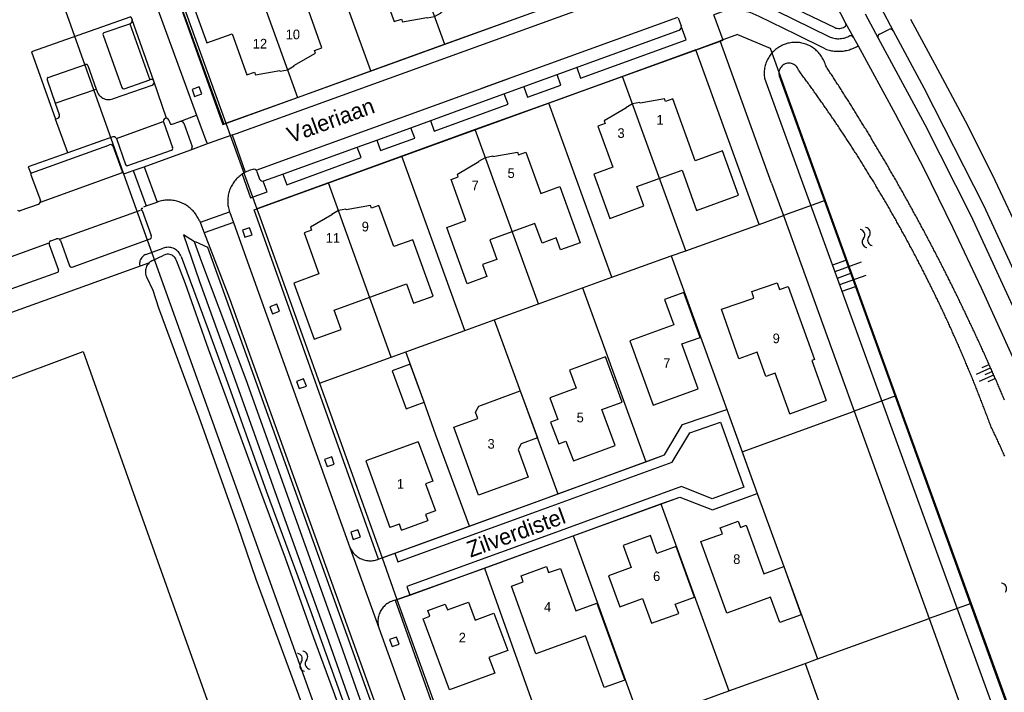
# Model space of a CAD drawing. Extents: x 123992 to 125854, y 449108 to 451911.
# Tile 96 of 175: x 125331 to 125484, y 450237 to 450342. Entities that reach past the tile are written whole.
import ezdxf
from ezdxf.enums import TextEntityAlignment as Align

# ---------------------------------------------------------------- set-up
doc = ezdxf.new("R2010")
doc.units = 0
for name, color, linetype in [('DEFAULT_113', 2, 'CONTINUOUS'), ('DEFAULT_117', 3, 'CONTINUOUS'), ('DEFAULT_21', 8, 'CONTINUOUS'), ('DEFAULT_22', 8, 'CONTINUOUS'), ('DEFAULT_23', 9, 'CONTINUOUS'), ('DEFAULT_4', 1, 'CONTINUOUS'), ('DEFAULT_48', 141, 'CONTINUOUS'), ('DEFAULT_79', 9, 'CONTINUOUS'), ('DEFAULT_80', 9, 'CONTINUOUS'), ('DEFAULT_87', 9, 'CONTINUOUS'), ('DEFAULT_99', 9, 'CONTINUOUS'), ('S04_TALUD', 9, 'CONTINUOUS'), ('S05_WATER', 141, 'CONTINUOUS')]:
    doc.layers.add(name, color=color, linetype=linetype)

msp = doc.modelspace()

# ---------------------------------------------------------------- linework, layer by layer
at = {"layer": 'DEFAULT_21'}
for points in [[(125387.723, 450363.845), (125397.107, 450338.022)], [(125385.651, 450333.882), (125376.278, 450359.699)], [(125364.911, 450355.592), (125374.239, 450329.761)], [(125353.782, 450351.576), (125353.44, 450351.453), (125362.784, 450325.624), (125363.116, 450325.743)], [(125397.107, 450338.022), (125408.495, 450342.138)], [(125442.633, 450339.52), (125439.9, 450338.53)], [(125442.633, 450339.52), (125447.674, 450337.427)], [(125385.651, 450333.882), (125397.107, 450338.022)], [(125436.149, 450337.171), (125424.723, 450333.032)], [(125436.149, 450337.171), (125439.9, 450338.53)], [(125445.966, 450310.043), (125436.149, 450337.171)], [(125445.423, 450323.304), (125439.9, 450338.53)], [(125447.674, 450337.427), (125456.256, 450313.733)], [(125374.239, 450329.761), (125385.651, 450333.882)], [(125424.723, 450333.032), (125413.283, 450328.888)], [(125434.567, 450305.955), (125424.723, 450333.032)], [(125363.116, 450325.743), (125374.239, 450329.761)], [(125413.283, 450328.888), (125401.87, 450324.757)], [(125423.073, 450301.834), (125413.283, 450328.888)], [(125401.87, 450324.757), (125390.443, 450320.621)], [(125411.713, 450297.713), (125401.87, 450324.757)], [(125447.914, 450316.437), (125445.423, 450323.304)], [(125390.443, 450320.621), (125379.049, 450316.479)], [(125400.22, 450293.543), (125390.443, 450320.621)], [(125379.049, 450316.479), (125367.924, 450312.434)], [(125388.79, 450289.41), (125379.049, 450316.479)], [(125447.914, 450316.437), (125449.742, 450311.397)], [(125456.256, 450313.733), (125449.742, 450311.397)], [(125456.256, 450313.733), (125467.245, 450283.394)], [(125445.966, 450310.043), (125449.742, 450311.397)], [(125449.742, 450311.397), (125460.728, 450281.023)], [(125434.567, 450305.955), (125445.966, 450310.043)], [(125423.073, 450301.834), (125432.311, 450305.146)], [(125432.311, 450305.146), (125434.567, 450305.955)], [(125432.311, 450305.146), (125440.96, 450281.3)], [(125418.524, 450300.184), (125423.073, 450301.834)], [(125411.713, 450297.713), (125418.524, 450300.184)], [(125418.524, 450300.184), (125428.388, 450273.169)], [(125404.792, 450295.202), (125411.713, 450297.713)], [(125400.22, 450293.543), (125404.792, 450295.202)], [(125404.792, 450295.202), (125414.713, 450268.172)], [(125391.066, 450290.233), (125400.22, 450293.543)], [(125388.79, 450289.41), (125391.066, 450290.233)], [(125400.979, 450263.178), (125395.755, 450277.28), (125393.915, 450282.423), (125391.066, 450290.233)], [(125377.636, 450285.376), (125388.79, 450289.41)], [(125467.245, 450283.394), (125460.728, 450281.023)], [(125467.245, 450283.394), (125478.922, 450251.156)], [(125428.388, 450273.169), (125431.271, 450274.223), (125434.085, 450278.942), (125440.96, 450281.3)], [(125440.96, 450281.3), (125443.335, 450274.694)], [(125443.335, 450274.694), (125460.728, 450281.023)], [(125460.728, 450281.023), (125472.384, 450248.797)], [(125443.335, 450274.694), (125445.656, 450268.241)], [(125414.713, 450268.172), (125428.388, 450273.169)], [(125430.689, 450266.607), (125433.634, 450267.678), (125438.714, 450265.716), (125445.656, 450268.241)], [(125445.656, 450268.241), (125449.792, 450256.901)], [(125400.979, 450263.178), (125412.615, 450267.405), (125414.713, 450268.172)], [(125417.066, 450261.653), (125430.689, 450266.607)], [(125430.689, 450266.607), (125441.251, 450237.559)], [(125387.373, 450258.236), (125400.979, 450263.178)], [(125403.276, 450256.657), (125413.492, 450260.353), (125417.066, 450261.653)], [(125417.066, 450261.653), (125427.572, 450232.622)], [(125389.701, 450251.747), (125403.276, 450256.657)], [(125403.276, 450256.657), (125413.653, 450227.598)], [(125449.792, 450256.901), (125455.035, 450242.535)], [(125478.922, 450251.156), (125472.384, 450248.797)], [(125478.922, 450251.156), (125490.613, 450218.879)], [(125455.035, 450242.535), (125472.384, 450248.797)], [(125472.384, 450248.797), (125476.225, 450238.177)], [(125453.117, 450241.843), (125455.035, 450242.535)], [(125441.251, 450237.559), (125453.117, 450241.843)], [(125453.117, 450241.843), (125462.369, 450216.016)], [(125476.225, 450238.177), (125484.067, 450216.495)], [(125435.297, 450235.41), (125441.251, 450237.559)]]:
    msp.add_lwpolyline(points, dxfattribs=at)
at = {"layer": 'DEFAULT_22'}
msp.add_lwpolyline([(125320.481, 450392.857), (125347.978, 450315.734), (125379.148, 450228.87), (125396.469, 450180.504), (125400.842, 450182.037), (125403.818, 450173.913)], dxfattribs=at)
at = {"layer": 'DEFAULT_23'}
for points in [[(125353.782, 450351.576), (125363.116, 450325.743)], [(125363.116, 450325.743), (125367.924, 450312.434)], [(125367.924, 450312.434), (125368.414, 450311.079), (125377.636, 450285.376)], [(125377.636, 450285.376), (125387.373, 450258.236)], [(125387.373, 450258.236), (125389.701, 450251.747)], [(125389.701, 450251.747), (125395.301, 450236.139), (125400.107, 450222.708)]]:
    msp.add_lwpolyline(points, dxfattribs=at)
at = {"layer": 'DEFAULT_4'}
for points in [[(125378.041, 450337.479), (125375.731, 450343.871), (125378.701, 450344.946), (125376.217, 450351.807), (125373.162, 450350.698), (125374.25, 450347.692), (125365.016, 450344.35), (125363.919, 450347.367), (125361.693, 450346.555), (125361.01, 450348.437), (125356.995, 450346.985), (125360.154, 450338.233), (125364.081, 450339.649), (125366.391, 450333.261), (125367.551, 450333.673), (125367.693, 450333.248), (125371.506, 450333.92), (125371.523, 450333.836), (125372.694, 450334.042), (125373.733, 450334.643), (125373.694, 450334.715), (125377.045, 450336.635), (125376.904, 450337.061), (125378.041, 450337.479)], [(125383.961, 450346.848), (125386.937, 450347.926), (125389.247, 450341.532), (125390.395, 450341.941), (125390.552, 450341.516), (125394.36, 450342.193), (125394.372, 450342.125), (125395.546, 450342.318), (125396.587, 450342.915), (125396.544, 450342.988), (125399.903, 450344.908), (125399.746, 450345.323), (125400.894, 450345.748)], [(125431.281, 450329.547), (125427.49, 450328.88)], [(125442.781, 450314.575), (125440.29, 450321.442), (125436.063, 450319.908), (125432.571, 450329.537), (125431.434, 450329.124), (125431.281, 450329.547)], [(125427.459, 450328.965), (125426.284, 450328.74), (125425.239, 450328.149), (125425.271, 450328.076), (125421.92, 450326.149), (125422.074, 450325.73), (125420.938, 450325.31), (125423.252, 450318.918), (125420.282, 450317.841), (125422.77, 450310.978), (125428.071, 450312.899), (125426.975, 450315.924), (125433.996, 450318.465), (125436.258, 450312.214), (125442.781, 450314.575)], [(125427.459, 450328.965), (125427.49, 450328.88)], [(125418.19, 450307.183), (125415.136, 450306.078), (125414.459, 450307.948), (125412.241, 450307.144), (125411.148, 450310.161), (125404.138, 450307.619), (125405.232, 450304.602), (125402.995, 450303.792), (125403.673, 450301.921), (125400.6, 450300.809), (125397.433, 450309.558), (125400.412, 450310.637), (125398.1, 450317.028), (125399.232, 450317.444), (125399.084, 450317.862), (125402.441, 450319.783), (125402.403, 450319.855), (125403.439, 450320.447), (125404.6, 450320.667), (125404.618, 450320.584), (125408.429, 450321.249), (125408.592, 450320.834), (125409.735, 450321.242), (125412.052, 450314.854), (125415.024, 450315.932), (125418.19, 450307.183)], [(125395.33, 450298.908), (125392.176, 450307.652), (125389.207, 450306.579), (125386.891, 450312.97), (125385.755, 450312.557), (125385.608, 450312.972), (125381.795, 450312.313), (125381.776, 450312.392), (125380.596, 450312.181), (125379.551, 450311.585), (125379.589, 450311.505), (125376.238, 450309.582), (125376.395, 450309.164), (125375.255, 450308.746), (125377.571, 450302.353), (125373.662, 450300.932), (125376.841, 450292.186), (125381.014, 450293.7), (125379.922, 450296.717), (125391.183, 450300.791), (125392.264, 450297.801), (125395.33, 450298.908)], [(125440.114, 450296.852), (125445.178, 450298.584), (125444.827, 450299.612), (125448.797, 450300.969), (125449.149, 450299.941), (125450.488, 450300.399)], [(125450.488, 450300.399), (125454.568, 450289.054), (125454.161, 450288.908), (125456.405, 450282.667)], [(125436.8, 450292.491), (125434.293, 450299.443), (125431.281, 450298.359), (125432.706, 450294.421), (125425.864, 450291.938), (125429.486, 450281.966), (125436.509, 450284.511), (125433.982, 450291.47), (125436.8, 450292.491)], [(125450.725, 450280.605), (125448.491, 450286.913), (125447.017, 450286.391), (125445.675, 450290.182), (125442.832, 450289.175), (125440.114, 450296.852)], [(125393.915, 450282.423), (125391.77, 450288.304), (125388.949, 450287.277), (125391.109, 450281.402), (125393.915, 450282.423)], [(125424.676, 450282.406), (125422.102, 450289.452), (125416.521, 450287.405), (125417.56, 450284.59), (125413.464, 450283.074), (125414.695, 450279.754), (125413.573, 450279.333), (125414.84, 450275.963), (125415.964, 450276.386), (125417.126, 450273.308), (125423.592, 450275.672), (125421.552, 450281.264), (125424.676, 450282.406)], [(125402.386, 450267.965), (125398.545, 450278.527), (125402.269, 450279.883), (125401.921, 450280.857), (125402.403, 450281.82), (125408.838, 450284.18), (125411.517, 450276.881)], [(125450.725, 450280.605), (125456.405, 450282.667)], [(125393.012, 450276.28), (125384.844, 450273.303), (125388.599, 450262.949)], [(125393.012, 450276.28), (125395.283, 450270.164), (125394.112, 450269.729), (125395.667, 450265.543), (125394.121, 450264.969), (125394.474, 450264.018)], [(125411.517, 450276.881), (125408.985, 450275.952), (125408.519, 450275.093), (125410.093, 450270.763), (125402.386, 450267.965)], [(125390.427, 450262.56), (125394.474, 450264.018)], [(125452.532, 450249.395), (125449.218, 450248.184), (125447.767, 450252.144), (125440.944, 450249.641), (125436.928, 450260.763), (125440.263, 450261.968), (125439.922, 450262.908), (125442.713, 450263.919), (125443.067, 450262.971), (125443.964, 450263.301), (125446.695, 450255.775), (125449.792, 450256.901), (125452.532, 450249.395)], [(125390.427, 450262.56), (125390.099, 450263.482), (125388.599, 450262.949)], [(125435.948, 450252.144), (125433.098, 450259.982), (125430.102, 450258.896), (125429.086, 450261.687), (125424.85, 450260.147), (125426.091, 450256.738), (125422.58, 450255.459), (125424.342, 450250.623), (125427.857, 450251.904), (125429.248, 450248.082), (125433.477, 450249.618), (125432.954, 450251.058), (125435.948, 450252.144)], [(125425.085, 450239.23), (125421.907, 450238.079), (125418.987, 450246.124), (125411.3, 450243.333), (125407.479, 450253.851), (125409.32, 450254.52), (125408.979, 450255.462), (125412.931, 450256.885), (125413.271, 450255.945), (125415.092, 450256.599), (125417.471, 450250.019), (125420.751, 450251.206), (125425.085, 450239.23)], [(125406.905, 450243.848), (125403.99, 450242.768), (125404.893, 450240.324), (125397.861, 450237.734), (125393.774, 450248.79), (125394.814, 450249.175), (125394.493, 450250.039), (125397.214, 450251.045), (125397.536, 450250.179), (125400.795, 450251.38), (125401.842, 450248.573), (125404.747, 450249.655), (125406.905, 450243.848)]]:
    msp.add_lwpolyline(points, dxfattribs=at)
at = {"layer": 'DEFAULT_48'}
for points in [[(125452.107, 450333.976), (125452.035, 450334.162), (125451.94, 450334.338), (125451.823, 450334.5), (125451.686, 450334.646), (125451.532, 450334.774), (125451.364, 450334.881), (125451.183, 450334.966), (125450.992, 450335.027), (125450.796, 450335.063), (125450.596, 450335.074), (125450.397, 450335.06), (125450.201, 450335.021), (125450.012, 450334.957), (125449.832, 450334.87), (125449.665, 450334.76), (125449.513, 450334.63), (125449.378, 450334.482), (125449.264, 450334.318), (125449.171, 450334.141), (125449.102, 450333.954), (125449.057, 450333.759), (125449.037, 450333.56), (125449.042, 450333.361), (125449.073, 450333.163), (125449.078, 450333.14)], [(125449.078, 450333.14), (125507.029, 450173.105)], [(125481.929, 450278.827), (125481.86, 450279.015), (125481.791, 450279.202), (125481.722, 450279.39), (125481.652, 450279.578), (125481.583, 450279.765), (125481.513, 450279.953), (125481.443, 450280.14), (125481.373, 450280.327), (125481.303, 450280.515), (125481.232, 450280.702), (125481.162, 450280.889), (125481.091, 450281.076), (125481.02, 450281.263), (125480.949, 450281.45), (125480.878, 450281.637), (125480.806, 450281.824), (125480.735, 450282.01), (125480.663, 450282.197), (125480.591, 450282.384), (125480.519, 450282.57), (125480.446, 450282.757), (125480.374, 450282.943), (125480.301, 450283.129), (125480.228, 450283.316), (125480.155, 450283.502), (125480.082, 450283.688), (125480.009, 450283.874), (125479.935, 450284.06), (125479.862, 450284.246), (125479.788, 450284.432), (125479.714, 450284.618), (125479.64, 450284.803), (125479.565, 450284.989), (125479.491, 450285.175), (125479.416, 450285.36), (125479.341, 450285.545), (125479.266, 450285.731), (125479.191, 450285.916), (125479.115, 450286.101), (125479.04, 450286.287), (125478.964, 450286.472), (125478.888, 450286.657), (125478.812, 450286.842), (125478.736, 450287.027), (125478.66, 450287.211), (125478.583, 450287.396), (125478.506, 450287.581), (125478.429, 450287.766), (125478.352, 450287.95), (125478.275, 450288.135), (125478.197, 450288.319), (125478.12, 450288.503), (125478.042, 450288.688), (125477.964, 450288.872), (125477.886, 450289.056), (125477.808, 450289.24), (125477.729, 450289.424), (125477.651, 450289.608), (125477.572, 450289.792), (125477.493, 450289.975), (125477.414, 450290.159), (125477.335, 450290.343), (125477.255, 450290.526), (125477.175, 450290.71), (125477.096, 450290.893), (125477.016, 450291.076), (125476.936, 450291.26), (125476.855, 450291.443), (125476.775, 450291.626), (125476.694, 450291.809), (125476.613, 450291.992), (125476.532, 450292.175), (125476.451, 450292.357), (125476.37, 450292.54), (125476.288, 450292.723), (125476.207, 450292.905), (125476.125, 450293.088), (125476.043, 450293.27), (125475.961, 450293.453), (125475.878, 450293.635), (125475.796, 450293.817), (125475.713, 450293.999), (125475.631, 450294.181), (125475.548, 450294.363), (125475.464, 450294.545), (125475.381, 450294.727), (125475.298, 450294.909), (125475.214, 450295.09), (125475.13, 450295.272), (125475.046, 450295.454), (125474.962, 450295.635), (125474.878, 450295.816), (125474.793, 450295.998), (125474.708, 450296.179), (125474.624, 450296.36), (125474.539, 450296.541), (125474.453, 450296.722), (125474.368, 450296.903), (125474.283, 450297.084), (125474.197, 450297.264), (125474.111, 450297.445), (125474.025, 450297.626), (125473.939, 450297.806), (125473.853, 450297.986), (125473.766, 450298.167), (125473.68, 450298.347), (125473.593, 450298.527), (125473.506, 450298.707), (125473.419, 450298.887), (125473.331, 450299.067), (125473.244, 450299.247), (125473.156, 450299.427), (125473.068, 450299.607), (125472.98, 450299.786), (125472.892, 450299.966), (125472.804, 450300.145), (125472.715, 450300.325), (125472.627, 450300.504), (125472.538, 450300.683), (125472.449, 450300.862), (125472.36, 450301.041), (125472.271, 450301.22), (125472.181, 450301.399), (125472.092, 450301.578), (125472.002, 450301.757), (125471.912, 450301.935), (125471.822, 450302.114), (125471.731, 450302.292), (125471.641, 450302.471), (125471.55, 450302.649), (125471.46, 450302.827), (125471.369, 450303.005), (125471.278, 450303.183), (125471.186, 450303.361), (125471.095, 450303.539), (125471.003, 450303.717), (125470.912, 450303.895), (125470.82, 450304.072), (125470.728, 450304.25), (125470.635, 450304.427), (125470.543, 450304.605), (125470.45, 450304.782), (125470.358, 450304.959), (125470.265, 450305.136), (125470.172, 450305.313), (125470.078, 450305.49), (125469.985, 450305.667), (125469.892, 450305.844), (125469.798, 450306.02), (125469.704, 450306.197), (125469.61, 450306.374), (125469.516, 450306.55), (125469.421, 450306.726), (125469.327, 450306.903), (125469.232, 450307.079), (125469.137, 450307.255), (125469.042, 450307.431), (125468.947, 450307.607), (125468.852, 450307.783), (125468.756, 450307.958), (125468.661, 450308.134), (125468.565, 450308.31), (125468.469, 450308.485), (125468.373, 450308.66), (125468.276, 450308.836), (125468.18, 450309.011), (125468.083, 450309.186), (125467.987, 450309.361), (125467.89, 450309.536), (125467.793, 450309.711), (125467.695, 450309.886), (125467.598, 450310.06), (125467.5, 450310.235), (125467.403, 450310.409), (125467.305, 450310.584), (125467.207, 450310.758), (125467.108, 450310.932), (125467.01, 450311.106), (125466.911, 450311.28), (125466.813, 450311.454), (125466.714, 450311.628), (125466.615, 450311.802), (125466.516, 450311.976), (125466.416, 450312.149), (125466.317, 450312.323), (125466.217, 450312.496), (125466.117, 450312.669), (125466.017, 450312.843), (125465.917, 450313.016), (125465.817, 450313.189), (125465.716, 450313.362), (125465.616, 450313.535), (125465.515, 450313.707), (125465.414, 450313.88), (125465.313, 450314.053), (125465.212, 450314.225), (125465.11, 450314.397), (125465.009, 450314.57), (125464.907, 450314.742), (125464.805, 450314.914), (125464.703, 450315.086), (125464.601, 450315.258), (125464.499, 450315.43), (125464.396, 450315.601), (125464.293, 450315.773), (125464.191, 450315.945), (125464.088, 450316.116), (125463.984, 450316.287), (125463.881, 450316.459), (125463.778, 450316.63), (125463.674, 450316.801), (125463.57, 450316.972), (125463.466, 450317.143), (125463.362, 450317.314), (125463.258, 450317.484), (125463.154, 450317.655), (125463.049, 450317.825), (125462.944, 450317.996), (125462.839, 450318.166), (125462.734, 450318.336), (125462.629, 450318.506), (125462.524, 450318.676), (125462.418, 450318.846), (125462.313, 450319.016), (125462.207, 450319.186), (125462.101, 450319.355), (125461.995, 450319.525), (125461.888, 450319.694), (125461.782, 450319.864), (125461.675, 450320.033), (125461.569, 450320.202), (125461.462, 450320.371), (125461.355, 450320.54), (125461.247, 450320.709), (125461.14, 450320.877), (125461.033, 450321.046), (125460.925, 450321.215), (125460.817, 450321.383), (125460.709, 450321.551), (125460.601, 450321.72), (125460.493, 450321.888), (125460.384, 450322.056), (125460.276, 450322.224), (125460.167, 450322.392), (125460.058, 450322.559), (125459.949, 450322.727), (125459.84, 450322.895), (125459.73, 450323.062), (125459.621, 450323.229), (125459.511, 450323.397), (125459.401, 450323.564), (125459.291, 450323.731), (125459.181, 450323.898), (125459.071, 450324.065), (125458.96, 450324.231), (125458.85, 450324.398), (125458.739, 450324.564), (125458.628, 450324.731), (125458.517, 450324.897), (125458.406, 450325.063), (125458.294, 450325.23), (125458.183, 450325.396), (125458.071, 450325.561), (125457.959, 450325.727), (125457.847, 450325.893), (125457.735, 450326.059), (125457.623, 450326.224), (125457.51, 450326.39), (125457.398, 450326.555), (125457.285, 450326.72), (125457.172, 450326.885), (125457.059, 450327.05), (125456.946, 450327.215), (125456.833, 450327.38), (125456.719, 450327.544), (125456.605, 450327.709), (125456.492, 450327.873), (125456.378, 450328.038), (125456.264, 450328.202), (125456.149, 450328.366), (125456.035, 450328.53), (125455.92, 450328.694), (125455.806, 450328.858), (125455.691, 450329.022), (125455.576, 450329.185), (125455.461, 450329.349), (125455.345, 450329.512), (125455.23, 450329.676), (125455.114, 450329.839), (125454.999, 450330.002), (125454.883, 450330.165), (125454.767, 450330.328), (125454.65, 450330.491), (125454.534, 450330.653), (125454.417, 450330.816), (125454.301, 450330.978), (125454.184, 450331.141), (125454.067, 450331.303), (125453.95, 450331.465), (125453.833, 450331.627), (125453.715, 450331.789), (125453.598, 450331.951), (125453.48, 450332.112), (125453.362, 450332.274), (125453.244, 450332.435), (125453.126, 450332.597), (125453.008, 450332.758), (125452.889, 450332.919), (125452.771, 450333.08), (125452.652, 450333.241), (125452.533, 450333.402), (125452.414, 450333.563), (125452.295, 450333.723), (125452.176, 450333.884), (125452.107, 450333.976)], [(125351.63, 450304.362), (125353.463, 450305.264)], [(125355.409, 450304.493), (125355.326, 450304.675), (125355.218, 450304.843), (125355.087, 450304.994), (125354.936, 450305.125), (125354.769, 450305.234), (125354.587, 450305.318), (125354.396, 450305.375), (125354.198, 450305.405), (125353.998, 450305.407), (125353.8, 450305.38), (125353.608, 450305.326), (125353.463, 450305.264)], [(125351.63, 450304.362), (125351.456, 450304.264), (125351.293, 450304.148), (125351.144, 450304.015), (125351.01, 450303.867), (125350.893, 450303.705), (125350.794, 450303.531), (125350.714, 450303.348), (125350.655, 450303.157), (125350.617, 450302.96), (125350.6, 450302.761), (125350.604, 450302.561), (125350.631, 450302.363), (125350.678, 450302.169), (125350.747, 450301.981), (125350.776, 450301.916)], [(125355.409, 450304.493), (125356.767, 450300.88), (125360.375, 450290.731), (125363.862, 450281.124), (125368.192, 450269.398), (125372.32, 450258.231), (125376.75, 450245.847), (125379.777, 450237.556), (125385.83, 450220.658), (125390.058, 450208.831), (125393.848, 450198.384), (125397.716, 450187.797), (125400.167, 450181.428)], [(125350.776, 450301.916), (125351.769, 450299.816), (125352.651, 450297.099), (125358.884, 450280.16), (125364.898, 450263.281), (125367.784, 450254.95), (125374.399, 450236.952), (125379.971, 450221.192), (125389.553, 450193.944), (125393.314, 450183.682)], [(125484.141, 450274.011), (125484.062, 450274.194), (125483.982, 450274.378), (125483.902, 450274.561), (125483.822, 450274.744), (125483.741, 450274.927), (125483.66, 450275.11), (125483.579, 450275.293), (125483.497, 450275.475), (125483.415, 450275.658), (125483.333, 450275.84), (125483.25, 450276.022), (125483.167, 450276.204), (125483.084, 450276.386), (125483, 450276.568), (125482.916, 450276.749), (125482.832, 450276.931), (125482.748, 450277.112), (125482.663, 450277.293), (125482.578, 450277.474), (125482.492, 450277.655), (125482.407, 450277.836), (125482.32, 450278.016), (125482.234, 450278.196), (125482.147, 450278.377), (125482.06, 450278.557), (125481.973, 450278.737), (125481.929, 450278.827)]]:
    msp.add_lwpolyline(points, dxfattribs=at)
at = {"layer": 'DEFAULT_79'}
for points in [[(125348.175, 450341.2), (125351.291, 450332.51)], [(125456.33, 450334.648), (125456.277, 450334.841), (125456.216, 450335.031), (125456.147, 450335.219), (125456.07, 450335.404), (125455.986, 450335.585), (125455.895, 450335.763), (125455.796, 450335.937), (125455.69, 450336.107), (125455.578, 450336.272), (125455.458, 450336.432), (125455.332, 450336.588), (125455.2, 450336.738), (125455.062, 450336.882), (125454.918, 450337.021), (125454.768, 450337.154), (125454.613, 450337.28), (125454.453, 450337.4), (125454.288, 450337.513), (125454.119, 450337.62), (125453.945, 450337.719), (125453.768, 450337.811), (125453.587, 450337.896), (125453.402, 450337.973), (125453.215, 450338.042), (125453.024, 450338.104), (125452.832, 450338.158), (125452.637, 450338.204), (125452.441, 450338.242), (125452.243, 450338.271), (125452.044, 450338.293), (125451.845, 450338.306), (125451.645, 450338.311), (125451.445, 450338.308), (125451.245, 450338.297), (125451.046, 450338.277), (125450.848, 450338.25), (125450.651, 450338.214), (125450.456, 450338.17), (125450.263, 450338.118), (125450.072, 450338.058), (125449.884, 450337.991), (125449.699, 450337.915), (125449.517, 450337.832), (125449.338, 450337.742), (125449.164, 450337.645), (125448.993, 450337.54), (125448.827, 450337.428), (125448.666, 450337.31), (125448.51, 450337.185), (125448.359, 450337.054), (125448.213, 450336.917), (125448.074, 450336.774), (125447.94, 450336.625), (125447.812, 450336.471), (125447.692, 450336.312), (125447.577, 450336.148), (125447.47, 450335.979), (125447.369, 450335.806), (125447.276, 450335.629), (125447.19, 450335.449), (125447.112, 450335.265), (125447.041, 450335.078), (125446.978, 450334.888), (125446.923, 450334.695), (125446.876, 450334.501), (125446.836, 450334.305), (125446.805, 450334.107), (125446.782, 450333.909), (125446.768, 450333.709), (125446.761, 450333.509), (125446.763, 450333.31), (125446.773, 450333.11), (125446.791, 450332.911), (125446.814, 450332.736)], [(125484.13, 450282.719), (125484.052, 450282.904), (125483.974, 450283.088), (125483.896, 450283.272), (125483.818, 450283.456), (125483.739, 450283.64), (125483.661, 450283.824), (125483.582, 450284.008), (125483.503, 450284.192), (125483.425, 450284.375), (125483.346, 450284.559), (125483.267, 450284.743), (125483.187, 450284.927), (125483.108, 450285.11), (125483.029, 450285.294), (125482.949, 450285.477), (125482.87, 450285.661), (125482.79, 450285.844), (125482.71, 450286.028), (125482.63, 450286.211), (125482.55, 450286.394), (125482.47, 450286.577), (125482.389, 450286.761), (125482.309, 450286.944), (125482.228, 450287.127), (125482.148, 450287.31), (125482.067, 450287.493), (125481.986, 450287.676), (125481.905, 450287.858), (125481.824, 450288.041), (125481.743, 450288.224), (125481.662, 450288.407), (125481.58, 450288.589), (125481.499, 450288.772), (125481.417, 450288.955), (125481.335, 450289.137), (125481.253, 450289.32), (125481.171, 450289.502), (125481.089, 450289.684), (125481.007, 450289.867), (125480.924, 450290.049), (125480.842, 450290.231), (125480.759, 450290.413), (125480.677, 450290.595), (125480.594, 450290.777), (125480.511, 450290.959), (125480.428, 450291.141), (125480.345, 450291.323), (125480.262, 450291.505), (125480.178, 450291.687), (125480.095, 450291.869), (125480.011, 450292.05), (125479.927, 450292.232), (125479.844, 450292.414), (125479.76, 450292.595), (125479.676, 450292.777), (125479.591, 450292.958), (125479.507, 450293.139), (125479.423, 450293.321), (125479.338, 450293.502), (125479.254, 450293.683), (125479.169, 450293.864), (125479.084, 450294.046), (125478.999, 450294.227), (125478.914, 450294.408), (125478.829, 450294.589), (125478.744, 450294.769), (125478.658, 450294.95), (125478.573, 450295.131), (125478.487, 450295.312), (125478.401, 450295.493), (125478.315, 450295.673), (125478.229, 450295.854), (125478.143, 450296.034), (125478.057, 450296.215), (125477.971, 450296.395), (125477.885, 450296.576), (125477.798, 450296.756), (125477.711, 450296.936), (125477.625, 450297.116), (125477.538, 450297.296), (125477.451, 450297.477), (125477.364, 450297.657), (125477.276, 450297.837), (125477.189, 450298.017), (125477.102, 450298.196), (125477.014, 450298.376), (125476.927, 450298.556), (125476.839, 450298.736), (125476.751, 450298.915), (125476.663, 450299.095), (125476.575, 450299.275), (125476.487, 450299.454), (125476.398, 450299.634), (125476.31, 450299.813), (125476.221, 450299.992), (125476.133, 450300.172), (125476.044, 450300.351), (125475.955, 450300.53), (125475.866, 450300.709), (125475.777, 450300.888), (125475.688, 450301.067), (125475.599, 450301.246), (125475.509, 450301.425), (125475.42, 450301.604), (125475.33, 450301.783), (125475.24, 450301.961), (125475.15, 450302.14), (125475.06, 450302.319), (125474.97, 450302.497), (125474.88, 450302.676), (125474.79, 450302.854), (125474.699, 450303.032), (125474.609, 450303.211), (125474.518, 450303.389), (125474.427, 450303.567), (125474.336, 450303.745), (125474.245, 450303.924), (125474.154, 450304.102), (125474.063, 450304.28), (125473.972, 450304.458), (125473.88, 450304.635), (125473.789, 450304.813), (125473.697, 450304.991), (125473.605, 450305.169), (125473.514, 450305.346), (125473.422, 450305.524), (125473.33, 450305.702), (125473.237, 450305.879), (125473.145, 450306.056), (125473.053, 450306.234), (125472.96, 450306.411), (125472.867, 450306.588), (125472.775, 450306.766), (125472.682, 450306.943), (125472.589, 450307.12), (125472.496, 450307.297), (125472.403, 450307.474), (125472.309, 450307.651), (125472.216, 450307.828), (125472.122, 450308.004), (125472.029, 450308.181), (125471.935, 450308.358), (125471.841, 450308.534), (125471.747, 450308.711), (125471.653, 450308.887), (125471.559, 450309.064), (125471.465, 450309.24), (125471.37, 450309.416), (125471.276, 450309.593), (125471.181, 450309.769), (125471.086, 450309.945), (125470.992, 450310.121), (125470.897, 450310.297), (125470.802, 450310.473), (125470.706, 450310.649), (125470.611, 450310.825), (125470.516, 450311.001), (125470.42, 450311.176), (125470.325, 450311.352), (125470.229, 450311.528), (125470.133, 450311.703), (125470.037, 450311.879), (125469.941, 450312.054), (125469.845, 450312.23), (125469.749, 450312.405), (125469.652, 450312.58), (125469.556, 450312.755), (125469.459, 450312.93), (125469.363, 450313.106), (125469.266, 450313.281), (125469.169, 450313.456), (125469.072, 450313.63), (125468.975, 450313.805), (125468.878, 450313.98), (125468.78, 450314.155), (125468.683, 450314.329), (125468.585, 450314.504), (125468.487, 450314.678), (125468.39, 450314.853), (125468.292, 450315.027), (125468.194, 450315.202), (125468.096, 450315.376), (125467.997, 450315.55), (125467.899, 450315.724), (125467.801, 450315.898), (125467.702, 450316.073), (125467.604, 450316.247), (125467.505, 450316.42), (125467.406, 450316.594), (125467.307, 450316.768), (125467.208, 450316.942), (125467.109, 450317.115), (125467.009, 450317.289), (125466.91, 450317.463), (125466.81, 450317.636), (125466.711, 450317.81), (125466.611, 450317.983), (125466.511, 450318.156), (125466.411, 450318.329), (125466.311, 450318.503), (125466.211, 450318.676), (125466.111, 450318.849), (125466.011, 450319.022), (125465.91, 450319.195), (125465.809, 450319.368), (125465.709, 450319.54), (125465.608, 450319.713), (125465.507, 450319.886), (125465.406, 450320.058), (125465.305, 450320.231), (125465.204, 450320.403), (125465.102, 450320.576), (125465.001, 450320.748), (125464.899, 450320.921), (125464.798, 450321.093), (125464.696, 450321.265), (125464.594, 450321.437), (125464.492, 450321.609), (125464.39, 450321.781), (125464.288, 450321.953), (125464.185, 450322.125), (125464.083, 450322.297), (125463.981, 450322.468), (125463.878, 450322.64), (125463.775, 450322.812), (125463.672, 450322.983), (125463.569, 450323.155), (125463.466, 450323.326), (125463.363, 450323.497), (125463.26, 450323.669), (125463.157, 450323.84), (125463.053, 450324.011), (125462.95, 450324.182), (125462.846, 450324.353), (125462.742, 450324.524), (125462.638, 450324.695), (125462.534, 450324.866), (125462.43, 450325.037), (125462.326, 450325.207), (125462.221, 450325.378), (125462.117, 450325.549), (125462.013, 450325.719), (125461.908, 450325.889), (125461.803, 450326.06), (125461.698, 450326.23), (125461.593, 450326.4), (125461.488, 450326.571), (125461.383, 450326.741), (125461.278, 450326.911), (125461.172, 450327.081), (125461.067, 450327.251), (125460.961, 450327.42), (125460.856, 450327.59), (125460.75, 450327.76), (125460.644, 450327.93), (125460.538, 450328.099), (125460.432, 450328.269), (125460.326, 450328.438), (125460.219, 450328.608), (125460.113, 450328.777), (125460.006, 450328.946), (125459.9, 450329.115), (125459.793, 450329.285), (125459.686, 450329.454), (125459.579, 450329.623), (125459.472, 450329.791), (125459.365, 450329.96), (125459.257, 450330.129), (125459.15, 450330.298), (125459.043, 450330.467), (125458.935, 450330.635), (125458.827, 450330.804), (125458.719, 450330.972), (125458.612, 450331.14), (125458.504, 450331.309), (125458.395, 450331.477), (125458.287, 450331.645), (125458.179, 450331.813), (125458.07, 450331.981), (125457.962, 450332.149), (125457.853, 450332.317), (125457.745, 450332.485), (125457.636, 450332.653), (125457.527, 450332.821), (125457.418, 450332.988), (125457.309, 450333.156), (125457.199, 450333.323), (125457.09, 450333.491), (125456.98, 450333.658), (125456.871, 450333.826), (125456.761, 450333.993), (125456.651, 450334.16), (125456.541, 450334.327), (125456.431, 450334.494), (125456.33, 450334.648)], [(125446.814, 450332.736), (125505.719, 450170.654)], [(125336.607, 450328.844), (125342.966, 450331.069)], [(125346.101, 450323.4), (125353.382, 450326.008)], [(125364.063, 450323.928), (125366.104, 450318.127)], [(125357.647, 450321.643), (125360.436, 450322.646)], [(125350.396, 450319.004), (125352.427, 450313.498)], [(125334.29, 450313.511), (125347.062, 450318.092)], [(125348.726, 450318.397), (125350.748, 450312.914)], [(125337.24, 450307.738), (125349.821, 450312.269)], [(125359.173, 450310.406), (125363.673, 450311.998)], [(125319.886, 450301.488), (125335.624, 450307.156)], [(125375.735, 450191.159), (125362.044, 450186.23), (125341.795, 450178.881), (125322.265, 450171.652), (125311.391, 450167.827), (125306.34, 450181.709), (125293.372, 450217.686), (125276.057, 450266.393), (125291.605, 450272.133), (125310.236, 450279.062), (125327.026, 450285.129), (125340.919, 450290.276), (125349.598, 450265.926), (125365.494, 450221.34), (125370.906, 450205.779), (125375.995, 450191.714)], [(125389.341, 450258.951), (125389.858, 450257.597), (125411.374, 450265.427), (125432.465, 450273.117), (125435.185, 450277.634), (125439.95, 450279.32), (125443.626, 450269.197), (125438.655, 450267.391)], [(125438.655, 450267.391), (125433.894, 450269.323), (125412.798, 450261.619), (125391.238, 450253.782), (125391.691, 450252.467)]]:
    msp.add_lwpolyline(points, dxfattribs=at)
at = {"layer": 'DEFAULT_80'}
msp.add_lwpolyline([(125306.284, 450288.022), (125317.551, 450292.014), (125351.161, 450304.051)], dxfattribs=at)
at = {"layer": 'DEFAULT_87'}
for points in [[(125356.147, 450305.076), (125356.069, 450305.26), (125355.974, 450305.436), (125355.863, 450305.603), (125355.738, 450305.758), (125355.598, 450305.901), (125355.446, 450306.031), (125355.282, 450306.146), (125355.109, 450306.245), (125354.927, 450306.328), (125354.738, 450306.393), (125354.544, 450306.441), (125354.346, 450306.471), (125354.147, 450306.482), (125353.947, 450306.474), (125353.748, 450306.448), (125353.554, 450306.404), (125353.388, 450306.351)], [(125350.693, 450305.366), (125350.51, 450305.285), (125350.339, 450305.181), (125350.184, 450305.056), (125350.046, 450304.911), (125349.928, 450304.75), (125349.833, 450304.574), (125349.761, 450304.387), (125349.715, 450304.193), (125349.694, 450303.994), (125349.699, 450303.795), (125349.714, 450303.683)], [(125350.693, 450305.366), (125353.388, 450306.351)], [(125356.147, 450305.076), (125360.372, 450293.688), (125363.579, 450284.92), (125369.432, 450268.479), (125376.227, 450250.142), (125381.819, 450234.561), (125386.589, 450221.357), (125392.923, 450204.118), (125398.688, 450187.921), (125401.038, 450181.202)], [(125349.714, 450303.683), (125349.737, 450303.543)]]:
    msp.add_lwpolyline(points, dxfattribs=at)
at = {"layer": 'DEFAULT_99'}
for points in [[(125344.261, 450376.844), (125362.658, 450325.555)], [(125343.068, 450369.366), (125358.571, 450327.001)], [(125362.658, 450325.555), (125428.126, 450349.261)], [(125364.785, 450324.183), (125426.358, 450346.456)], [(125444.843, 450346.849), (125451.807, 450343.481), (125457.724, 450340.598)], [(125441.281, 450345.561), (125444.511, 450345.033), (125445.271, 450344.851), (125446.024, 450344.526), (125456.834, 450339.225)], [(125456.54, 450345.393), (125457.097, 450345.731), (125459.414, 450341.303)], [(125456.266, 450337.284), (125451.728, 450339.52), (125445.96, 450342.33), (125444.582, 450342.973), (125441.544, 450343.524), (125438.93, 450342.596)], [(125464.875, 450343.719), (125466.79, 450340.084)], [(125348.353, 450342.271), (125332.905, 450336.838), (125336.656, 450326.403)], [(125348.26, 450341.23), (125348.427, 450341.336), (125348.531, 450341.506), (125348.55, 450341.703), (125348.528, 450341.794)], [(125348.353, 450342.271), (125348.528, 450341.794)], [(125351.938, 450332.266), (125348.528, 450341.794)], [(125402.898, 450331.181), (125433.37, 450342.24)], [(125407.624, 450326.84), (125440.365, 450338.659), (125438.93, 450342.596)], [(125433.38, 450342.14), (125433.887, 450340.858)], [(125462.47, 450342.741), (125464.484, 450338.983)], [(125469.524, 450341.899), (125473.301, 450334.907), (125478.003, 450326.146), (125482.184, 450317.784), (125487.089, 450307.351), (125491.377, 450298.233), (125495.561, 450288.726), (125500.49, 450277.083), (125504.624, 450266.581), (125505.948, 450263.106)], [(125344.218, 450339.822), (125348.175, 450341.2)], [(125348.175, 450341.2), (125348.26, 450341.23)], [(125402.305, 450328.845), (125433.557, 450340.197)], [(125417.656, 450334.405), (125418.229, 450332.769), (125434.663, 450338.719), (125433.881, 450340.812)], [(125433.557, 450340.197), (125433.717, 450340.316), (125433.832, 450340.479), (125433.89, 450340.669), (125433.887, 450340.858)], [(125457.724, 450340.598), (125457.914, 450340.535), (125458.109, 450340.495), (125458.309, 450340.478), (125458.508, 450340.485), (125458.706, 450340.515), (125458.899, 450340.569), (125459.084, 450340.645), (125459.233, 450340.726)], [(125459.233, 450340.726), (125459.398, 450340.834), (125459.484, 450341.012), (125459.466, 450341.209), (125459.414, 450341.303)], [(125459.414, 450341.303), (125460.652, 450339.09)], [(125464.679, 450339.605), (125466.155, 450340.335)], [(125466.79, 450340.084), (125466.679, 450340.248), (125466.51, 450340.352), (125466.313, 450340.377), (125466.155, 450340.335)], [(125344.218, 450339.822), (125344.063, 450339.701), (125344.011, 450339.512), (125344.025, 450339.434)], [(125344.025, 450339.434), (125346.942, 450331.327)], [(125456.834, 450339.225), (125457.016, 450339.143), (125457.203, 450339.072), (125457.394, 450339.012), (125457.588, 450338.963), (125457.784, 450338.925), (125457.983, 450338.899), (125458.182, 450338.884), (125458.382, 450338.881), (125458.582, 450338.89), (125458.781, 450338.91), (125458.978, 450338.942), (125459.173, 450338.985), (125459.366, 450339.04), (125459.555, 450339.105), (125459.739, 450339.182), (125459.919, 450339.269), (125460.034, 450339.331)], [(125460.652, 450339.09), (125460.519, 450339.238), (125460.343, 450339.329), (125460.145, 450339.351), (125460.034, 450339.331)], [(125460.652, 450339.09), (125461.361, 450337.782)], [(125464.679, 450339.605), (125464.528, 450339.476), (125464.445, 450339.296), (125464.443, 450339.098), (125464.484, 450338.983)], [(125464.484, 450338.983), (125471.74, 450325.551), (125478.856, 450311.394), (125485.999, 450296.06), (125491.99, 450282.354), (125497.711, 450268.465), (125500.864, 450260.262)], [(125466.79, 450340.084), (125471.549, 450331.261), (125480.841, 450313.002), (125490.225, 450292.723), (125496.494, 450278.082), (125502.325, 450263.518), (125503.221, 450261.115)], [(125456.266, 450337.284), (125456.455, 450337.218), (125456.646, 450337.159), (125456.839, 450337.106), (125457.033, 450337.059), (125457.229, 450337.019), (125457.426, 450336.986), (125457.625, 450336.96), (125457.824, 450336.94), (125458.023, 450336.928), (125458.223, 450336.922), (125458.423, 450336.922), (125458.623, 450336.93), (125458.822, 450336.945), (125459.021, 450336.966), (125459.219, 450336.994), (125459.416, 450337.028), (125459.612, 450337.07), (125459.806, 450337.118), (125459.998, 450337.172), (125460.189, 450337.233), (125460.377, 450337.301), (125460.563, 450337.375), (125460.746, 450337.455), (125460.927, 450337.541), (125461.104, 450337.634), (125461.278, 450337.732), (125461.361, 450337.782)], [(125461.361, 450337.782), (125467.115, 450327.188), (125471.575, 450318.745), (125476.081, 450309.521), (125480.495, 450300.193), (125485.294, 450289.553), (125489.534, 450279.82)], [(125335.502, 450332.874), (125341.289, 450334.876)], [(125341.67, 450334.719), (125341.538, 450334.864), (125341.344, 450334.893), (125341.289, 450334.876)], [(125341.67, 450334.719), (125342.966, 450331.069)], [(125335.502, 450332.874), (125335.362, 450332.735), (125335.322, 450332.542), (125335.33, 450332.493)], [(125335.33, 450332.493), (125336.607, 450328.844)], [(125347.32, 450331.1), (125351.291, 450332.51)], [(125351.291, 450332.51), (125351.353, 450332.532)], [(125351.631, 450331.691), (125351.807, 450331.783), (125351.925, 450331.942), (125351.962, 450332.137), (125351.911, 450332.328), (125351.781, 450332.478), (125351.599, 450332.557), (125351.401, 450332.548), (125351.353, 450332.532)], [(125367.823, 450318.449), (125407.071, 450332.712)], [(125409.419, 450331.39), (125409.993, 450329.791), (125415.177, 450331.656), (125414.587, 450333.31)], [(125342.966, 450331.069), (125343.096, 450330.704)], [(125345.661, 450329.585), (125351.631, 450331.691)], [(125346.942, 450331.327), (125347.05, 450331.163), (125347.234, 450331.093), (125347.32, 450331.1)], [(125353.863, 450326.54), (125351.938, 450332.266)], [(125359.356, 450330.32), (125358.948, 450331.423), (125357.869, 450331.015), (125358.24, 450329.923), (125359.356, 450330.32)], [(125343.096, 450330.704), (125343.172, 450330.519), (125343.267, 450330.343), (125343.38, 450330.178), (125343.509, 450330.026), (125343.654, 450329.888), (125343.812, 450329.766), (125343.982, 450329.661), (125344.163, 450329.574), (125344.351, 450329.507), (125344.545, 450329.46), (125344.743, 450329.433), (125344.943, 450329.427), (125345.142, 450329.442), (125345.339, 450329.478), (125345.531, 450329.534), (125345.661, 450329.585)], [(125367.514, 450312.305), (125418.102, 450330.635)], [(125394.907, 450326.16), (125395.478, 450324.538), (125406.972, 450328.702), (125406.369, 450330.329)], [(125336.607, 450328.844), (125337.219, 450327.099)], [(125383.503, 450322.013), (125386.574, 450323.13), (125391.86, 450325.052), (125402.305, 450328.845)], [(125336.656, 450326.403), (125336.976, 450326.522)], [(125338.569, 450321.162), (125336.656, 450326.403)], [(125336.976, 450326.522), (125337.138, 450326.637), (125337.233, 450326.811), (125337.244, 450327.009), (125337.219, 450327.099)], [(125353.863, 450326.54), (125353.667, 450326.511), (125353.502, 450326.401), (125353.399, 450326.231), (125353.378, 450326.034), (125353.382, 450326.008)], [(125354.268, 450326.233), (125354.163, 450326.401), (125353.997, 450326.51), (125353.863, 450326.54)], [(125355.978, 450326.033), (125358.571, 450327.001)], [(125358.571, 450327.001), (125360.109, 450322.8)], [(125353.382, 450326.008), (125353.387, 450325.98), (125353.395, 450325.954)], [(125353.395, 450325.954), (125354.827, 450321.972)], [(125354.268, 450326.233), (125354.411, 450325.791)], [(125354.411, 450325.791), (125354.517, 450325.628), (125354.708, 450325.595), (125354.762, 450325.615)], [(125354.762, 450325.615), (125355.978, 450326.033)], [(125356.566, 450325.74), (125356.451, 450325.902), (125356.284, 450326.009), (125356.088, 450326.046), (125355.978, 450326.033)], [(125356.566, 450325.74), (125357.87, 450322.121)], [(125386.574, 450323.13), (125387.152, 450321.519), (125392.451, 450323.434), (125391.86, 450325.052)], [(125345.527, 450323.629), (125338.569, 450321.162)], [(125346.101, 450323.4), (125345.981, 450323.558), (125345.804, 450323.648), (125345.606, 450323.653), (125345.527, 450323.629)], [(125346.109, 450323.381), (125346.105, 450323.39), (125346.101, 450323.4)], [(125346.109, 450323.381), (125347.515, 450319.351)], [(125360.436, 450322.646), (125364.063, 450323.928)], [(125364.063, 450323.928), (125364.785, 450324.183)], [(125342.586, 450321.506), (125344.931, 450322.345)], [(125345.532, 450322.221), (125345.403, 450322.371), (125345.217, 450322.437), (125345.022, 450322.403), (125344.931, 450322.345)], [(125345.532, 450322.221), (125346.977, 450318.234)], [(125354.641, 450321.549), (125354.803, 450321.659), (125354.861, 450321.847), (125354.827, 450321.972)], [(125357.647, 450321.643), (125357.797, 450321.773), (125357.873, 450321.956), (125357.87, 450322.121)], [(125360.109, 450322.8), (125360.26, 450322.673), (125360.436, 450322.646)], [(125371.969, 450317.852), (125372.568, 450316.2), (125384.115, 450320.408), (125383.503, 450322.013)], [(125372.04, 450317.878), (125383.503, 450322.013)], [(125338.569, 450321.162), (125332.408, 450318.977)], [(125332.98, 450318.069), (125342.586, 450321.506)], [(125347.868, 450319.165), (125354.641, 450321.549)], [(125350.396, 450319.004), (125357.647, 450321.643)], [(125332.408, 450318.977), (125332.815, 450317.937)], [(125347.515, 450319.351), (125347.618, 450319.186), (125347.809, 450319.145), (125347.868, 450319.165)], [(125348.726, 450318.397), (125350.396, 450319.004)], [(125332.815, 450317.937), (125332.793, 450317.743), (125332.802, 450317.717)], [(125332.802, 450317.717), (125334.279, 450313.769)], [(125332.98, 450318.069), (125332.824, 450317.952), (125332.815, 450317.937)], [(125346.977, 450318.234), (125347.012, 450318.159), (125347.062, 450318.092)], [(125347.062, 450318.092), (125347.223, 450317.976), (125347.418, 450317.942), (125347.564, 450317.974)], [(125347.564, 450317.974), (125348.726, 450318.397)], [(125365.628, 450317.839), (125365.464, 450317.724), (125365.306, 450317.602), (125365.152, 450317.475), (125365.003, 450317.341), (125364.859, 450317.202), (125364.722, 450317.057), (125364.59, 450316.907), (125364.464, 450316.751), (125364.344, 450316.591), (125364.231, 450316.426), (125364.124, 450316.257), (125364.024, 450316.084), (125363.931, 450315.907), (125363.846, 450315.726), (125363.767, 450315.542), (125363.696, 450315.355), (125363.632, 450315.166), (125363.575, 450314.974), (125363.527, 450314.78), (125363.486, 450314.584), (125363.452, 450314.387), (125363.427, 450314.189), (125363.409, 450313.989), (125363.4, 450313.79), (125363.398, 450313.59), (125363.404, 450313.39), (125363.418, 450313.19), (125363.44, 450312.992), (125363.47, 450312.794), (125363.507, 450312.597), (125363.552, 450312.403), (125363.605, 450312.21), (125363.666, 450312.019), (125363.673, 450311.998)], [(125366.104, 450318.127), (125365.862, 450317.989), (125365.628, 450317.839)], [(125365.628, 450317.84), (125366.962, 450314.169), (125369.528, 450315.096), (125368.917, 450316.752)], [(125367.287, 450318.582), (125367.094, 450318.53), (125366.903, 450318.47), (125366.715, 450318.403), (125366.529, 450318.329), (125366.346, 450318.248), (125366.167, 450318.16), (125366.104, 450318.127)], [(125367.823, 450318.449), (125367.665, 450318.569), (125367.472, 450318.615), (125367.287, 450318.582)], [(125367.92, 450318.263), (125367.83, 450318.44), (125367.823, 450318.449)], [(125367.92, 450318.263), (125368.358, 450317.062)], [(125369.026, 450316.781), (125372.04, 450317.878)], [(125368.358, 450317.062), (125368.471, 450316.898), (125368.636, 450316.788), (125368.831, 450316.747), (125369.026, 450316.781)], [(125331.16, 450312.178), (125334.005, 450313.184)], [(125334.005, 450313.184), (125334.17, 450313.294), (125334.275, 450313.462), (125334.29, 450313.511)], [(125334.29, 450313.511), (125334.294, 450313.71), (125334.279, 450313.769)], [(125350.377, 450312.785), (125350.748, 450312.914)], [(125350.748, 450312.914), (125352.427, 450313.498)], [(125352.427, 450313.498), (125352.494, 450313.522)], [(125358.987, 450310.623), (125358.905, 450310.806), (125358.817, 450310.985), (125358.722, 450311.161), (125358.619, 450311.333), (125358.511, 450311.501), (125358.396, 450311.664), (125358.275, 450311.824), (125358.148, 450311.978), (125358.015, 450312.127), (125357.876, 450312.272), (125357.732, 450312.41), (125357.583, 450312.544), (125357.429, 450312.671), (125357.27, 450312.792), (125357.107, 450312.908), (125356.939, 450313.016), (125356.767, 450313.119), (125356.591, 450313.214), (125356.412, 450313.303), (125356.23, 450313.385), (125356.044, 450313.46), (125355.856, 450313.528), (125355.666, 450313.588), (125355.473, 450313.641), (125355.278, 450313.687), (125355.082, 450313.725), (125354.884, 450313.756), (125354.686, 450313.779), (125354.486, 450313.794), (125354.286, 450313.802), (125354.086, 450313.802), (125353.886, 450313.795), (125353.687, 450313.779), (125353.488, 450313.757), (125353.291, 450313.726), (125353.094, 450313.688), (125352.9, 450313.643), (125352.707, 450313.59), (125352.516, 450313.53), (125352.494, 450313.522)], [(125330.749, 450312.24), (125330.931, 450312.161), (125331.129, 450312.168), (125331.16, 450312.178)], [(125350.206, 450312.529), (125350.017, 450312.531), (125349.937, 450312.36), (125350.061, 450312.217), (125350.109, 450312.21)], [(125350.109, 450312.21), (125351.504, 450308.305)], [(125363.673, 450311.998), (125363.692, 450311.941), (125363.713, 450311.886)], [(125363.713, 450311.886), (125364.274, 450310.31)], [(125386.854, 450258.048), (125367.514, 450312.305)], [(125358.987, 450310.623), (125359.73, 450308.702)], [(125364.274, 450310.31), (125359.73, 450308.702)], [(125364.274, 450310.31), (125365.669, 450306.395)], [(125367.175, 450308.42), (125366.758, 450309.528), (125365.668, 450309.123), (125366.05, 450308.042), (125367.175, 450308.42)], [(125351.365, 450307.77), (125351.505, 450307.91), (125351.558, 450308.1), (125351.511, 450308.292), (125351.504, 450308.305)], [(125358.229, 450307.335), (125356.505, 450308.426)], [(125356.505, 450308.426), (125359.026, 450301.161), (125364.799, 450285.12), (125372.035, 450264.925), (125378.809, 450246.067), (125383.44, 450232.844), (125387.709, 450220.899), (125392.66, 450207.135), (125399.128, 450188.36), (125402.55, 450178.614), (125367.23, 450165.135)], [(125359.73, 450308.702), (125363.675, 450298.515)], [(125335.888, 450307.473), (125335.724, 450307.361), (125335.631, 450307.187), (125335.624, 450307.156)], [(125335.624, 450307.156), (125335.635, 450306.958), (125335.658, 450306.901)], [(125335.658, 450306.901), (125337.086, 450302.927)], [(125335.888, 450307.473), (125336.802, 450307.79)], [(125337.24, 450307.738), (125337.06, 450307.82), (125336.862, 450307.812), (125336.802, 450307.79)], [(125337.388, 450307.517), (125337.291, 450307.69), (125337.24, 450307.738)], [(125337.388, 450307.517), (125338.815, 450303.588)], [(125339.215, 450303.405), (125351.365, 450307.77)], [(125359.35, 450304.152), (125358.229, 450307.335), (125358.347, 450307.373), (125360.244, 450306.484), (125405.737, 450179.889), (125404.164, 450179.301), (125402.867, 450182.918)], [(125365.669, 450306.395), (125382.395, 450259.859)], [(125338.815, 450303.588), (125338.925, 450303.426), (125339.114, 450303.375), (125339.215, 450303.405)], [(125402.867, 450182.918), (125400.808, 450188.76), (125391.895, 450213.688), (125380.95, 450244.771), (125373.694, 450265.166), (125366.258, 450285.881), (125359.35, 450304.152)], [(125336.934, 450302.576), (125321.838, 450297.168)], [(125336.934, 450302.576), (125337.08, 450302.706), (125337.096, 450302.9), (125337.086, 450302.927)], [(125363.675, 450298.515), (125391.122, 450222.18)], [(125371.442, 450296.568), (125371.047, 450297.652), (125369.948, 450297.246), (125370.343, 450296.144), (125371.442, 450296.568)], [(125375.634, 450284.912), (125375.182, 450286.03), (125374.082, 450285.613), (125374.514, 450284.543), (125375.634, 450284.912)], [(125389.341, 450258.951), (125412.615, 450267.405), (125431.271, 450274.223), (125434.085, 450278.942), (125440.96, 450281.3), (125445.656, 450268.241)], [(125379.933, 450272.785), (125379.553, 450273.908), (125378.456, 450273.524), (125378.847, 450272.405), (125379.933, 450272.785)], [(125391.691, 450252.467), (125413.492, 450260.353), (125433.634, 450267.678), (125438.714, 450265.716), (125445.656, 450268.241)], [(125384.007, 450261.498), (125383.619, 450262.598), (125382.525, 450262.213), (125382.904, 450261.111), (125384.007, 450261.498)], [(125382.395, 450259.859), (125386.883, 450247.371)], [(125382.395, 450259.859), (125382.479, 450259.677), (125382.573, 450259.501), (125382.678, 450259.331), (125382.792, 450259.166), (125382.916, 450259.009), (125383.048, 450258.86), (125383.189, 450258.718), (125383.339, 450258.585), (125383.495, 450258.461), (125383.659, 450258.346), (125383.829, 450258.241), (125384.005, 450258.146), (125384.187, 450258.062), (125384.373, 450257.988), (125384.563, 450257.926), (125384.756, 450257.874), (125384.952, 450257.834), (125385.15, 450257.806), (125385.349, 450257.789), (125385.549, 450257.784), (125385.749, 450257.79), (125385.948, 450257.809), (125386.146, 450257.838), (125386.341, 450257.88), (125386.534, 450257.933), (125386.724, 450257.997), (125386.854, 450258.048)], [(125386.854, 450258.048), (125386.942, 450258.08)], [(125386.942, 450258.08), (125389.341, 450258.951)], [(125389.421, 450251.646), (125389.226, 450251.6), (125389.035, 450251.543), (125388.847, 450251.474), (125388.663, 450251.395), (125388.485, 450251.304), (125388.312, 450251.203), (125388.146, 450251.092), (125387.987, 450250.972), (125387.835, 450250.842), (125387.691, 450250.703), (125387.555, 450250.556), (125387.429, 450250.401), (125387.312, 450250.239), (125387.205, 450250.07), (125387.108, 450249.895), (125387.022, 450249.714), (125386.946, 450249.529), (125386.882, 450249.34), (125386.829, 450249.147), (125386.788, 450248.951), (125386.758, 450248.754), (125386.741, 450248.554), (125386.735, 450248.354), (125386.741, 450248.155), (125386.759, 450247.955), (125386.789, 450247.758), (125386.83, 450247.562), (125386.883, 450247.371)], [(125389.421, 450251.646), (125391.691, 450252.467)], [(125389.421, 450251.646), (125399.535, 450223.29), (125410.184, 450193.581)], [(125386.883, 450247.371), (125395.405, 450223.665)], [(125390.06, 450244.833), (125389.62, 450245.928), (125388.554, 450245.543), (125388.945, 450244.46), (125390.06, 450244.833)]]:
    msp.add_lwpolyline(points, dxfattribs=at)
at = {"layer": 'S04_TALUD'}
for p, q in [((125459.412, 450304.436), (125457.369, 450303.694)), ((125461.826, 450304.157), (125457.74, 450302.673)), ((125460.154, 450302.393), (125458.111, 450301.651)), ((125462.568, 450302.114), (125458.482, 450300.629)), ((125460.896, 450300.35), (125458.853, 450299.608)), ((125480.623, 450287.817), (125481.718, 450288.295)), ((125479.767, 450286.792), (125481.957, 450287.748)), ((125480.245, 450285.697), (125482.435, 450286.652)), ((125481.101, 450286.722), (125482.196, 450287.2)), ((125481.579, 450285.627), (125482.674, 450286.105))]:
    msp.add_line(p, q, dxfattribs=at)
at = {"layer": 'S05_WATER'}
for points in [[(125463.042, 450308.161), (125463.156, 450308.325), (125463.228, 450308.511), (125463.254, 450308.709), (125463.234, 450308.907), (125463.168, 450309.096), (125463.06, 450309.264), (125462.916, 450309.402), (125462.744, 450309.502), (125462.553, 450309.56), (125462.516, 450309.566)], [(125462.2, 450307.845), (125462.313, 450308.009), (125462.385, 450308.195), (125462.412, 450308.393), (125462.392, 450308.592), (125462.326, 450308.78), (125462.218, 450308.948), (125462.073, 450309.086), (125461.901, 450309.186), (125461.71, 450309.244), (125461.673, 450309.25)], [(125463.042, 450308.161), (125462.929, 450307.997), (125462.857, 450307.811), (125462.83, 450307.613), (125462.85, 450307.414), (125462.916, 450307.226), (125463.024, 450307.058), (125463.169, 450306.92), (125463.341, 450306.82), (125463.532, 450306.762), (125463.569, 450306.756)], [(125462.2, 450307.845), (125462.086, 450307.681), (125462.014, 450307.495), (125461.988, 450307.297), (125462.008, 450307.099), (125462.074, 450306.91), (125462.182, 450306.742), (125462.326, 450306.604), (125462.498, 450306.504), (125462.689, 450306.446), (125462.726, 450306.44)], [(125484.256, 450252.934), (125484.358, 450253.105), (125484.418, 450253.296), (125484.431, 450253.495), (125484.397, 450253.692), (125484.319, 450253.875), (125484.2, 450254.035), (125484.047, 450254.163), (125483.868, 450254.252), (125483.673, 450254.297), (125483.636, 450254.3)], [(125375.627, 450242.348), (125375.736, 450242.514), (125375.804, 450242.702), (125375.826, 450242.9), (125375.801, 450243.098), (125375.731, 450243.285), (125375.619, 450243.45), (125375.472, 450243.585), (125375.297, 450243.682), (125375.105, 450243.735), (125375.068, 450243.74)], [(125374.791, 450242.012), (125374.901, 450242.179), (125374.969, 450242.367), (125374.991, 450242.565), (125374.966, 450242.763), (125374.896, 450242.95), (125374.784, 450243.115), (125374.637, 450243.25), (125374.462, 450243.346), (125374.27, 450243.399), (125374.233, 450243.404)], [(125375.627, 450242.348), (125375.517, 450242.181), (125375.449, 450241.993), (125375.427, 450241.795), (125375.452, 450241.597), (125375.522, 450241.41), (125375.634, 450241.245), (125375.781, 450241.11), (125375.956, 450241.014), (125376.148, 450240.961), (125376.185, 450240.956)], [(125374.791, 450242.012), (125374.682, 450241.846), (125374.614, 450241.658), (125374.592, 450241.46), (125374.617, 450241.262), (125374.687, 450241.075), (125374.799, 450240.91), (125374.946, 450240.775), (125375.121, 450240.678), (125375.313, 450240.625), (125375.35, 450240.62)]]:
    msp.add_lwpolyline(points, dxfattribs=at)

# ---------------------------------------------------------------- texts
at = {"layer": 'DEFAULT_113'}
for s, p in [('10', (125373.513, 450339.545)), ('12', (125368.405, 450338.108)), ('1', (125430.588, 450326.296)), ('3', (125424.522, 450324.221)), ('5', (125407.443, 450317.996)), ('7', (125401.856, 450316.081)), ('9', (125384.776, 450309.696)), ('11', (125379.738, 450307.94)), ('9', (125448.636, 450292.336)), ('7', (125431.644, 450288.5)), ('5', (125418.173, 450280.037)), ('3', (125404.326, 450275.941)), ('1', (125390.243, 450269.728)), ('8', (125442.505, 450258.035)), ('6', (125430.054, 450255.386)), ('4', (125413.099, 450250.617)), ('2', (125399.854, 450245.849))]:
    msp.add_text(s, height=1.5, dxfattribs=at).set_placement(p, align=Align.MIDDLE_CENTER)
at = {"layer": 'DEFAULT_117'}
for s, rotation, p in [('Valeriaan', 19.93905, (125379.394, 450326.213)), ('Zilverdistel', 19.99289, (125408.196, 450262.161))]:
    msp.add_text(s, height=2.5, rotation=rotation, dxfattribs=at).set_placement(p, align=Align.MIDDLE_CENTER)

doc.saveas('drawing.dxf')
